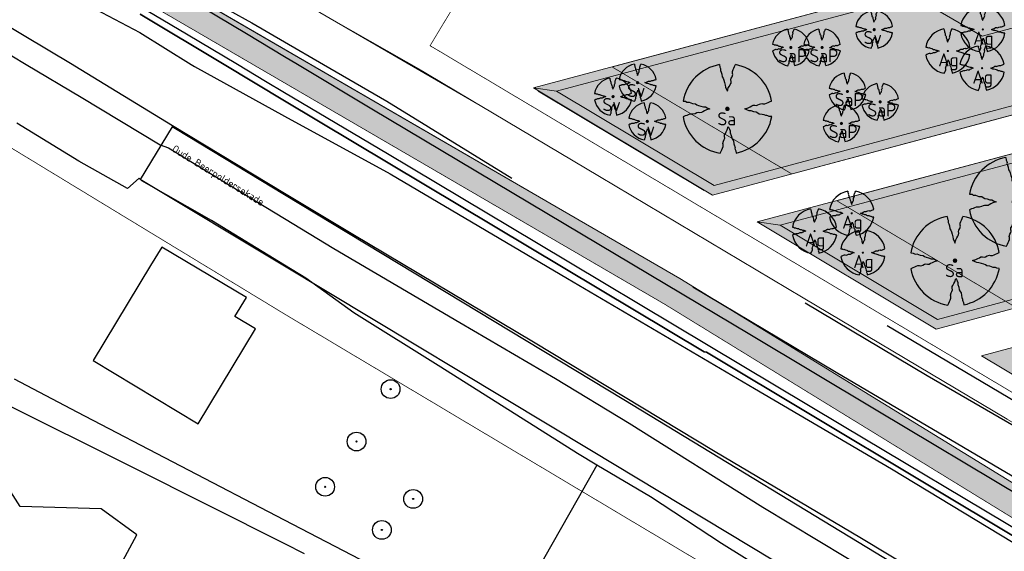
# Model space of a CAD drawing. Header units: metres. Extents: x 102000 to 105000, y 414600 to 420766.
# Tile 96 of 256: x 102965 to 103096, y 418135 to 418206. Entities that reach past the tile are written whole.
import ezdxf

# ---------------------------------------------------------------- set-up
doc = ezdxf.new("R2010")
doc.units = ezdxf.units.M
doc.layers.get('0').update_dxf_attribs({"color": 8})
for name, color, linetype, lineweight in [('00-Ontwerp DKIV', 8, 'Continuous', 0), ('N-GV-GR-BOOM-S', 7, 'Continuous', 25), ('N-WE-GR-BOOM-T35-500', 50, 'Continuous', 35), ('N-WE-GR-GRAS-A', 252, 'Continuous', 18), ('N-WE-GR-GRAS-G', 8, 'Continuous', 18), ('N-WE-GR-OEVERBEPLANTING-A', 252, 'Continuous', 18), ('N-WE-GR-OEVERBEPLANTING-G', 7, 'Continuous', 18)]:
    doc.layers.add(name, color=color, linetype=linetype, lineweight=lineweight)
doc.layers.add('N-WE-GW-WATERGANG_SLOOT_INSTEEK-G', color=7, linetype='Continuous', lineweight=5, true_color=0x00ff01)
doc.styles.add('MtXpl_NLCS-ISO', font='NLCS-ISO.ttf')
doc.styles.add('NLCS-ISO-M500-T35', font='NLCS-ISO.ttf', dxfattribs={"height": 1.75})
pattern_1 = [(0, (0, 0), (2.5, 2.5), [0.3, -2]), (45, (1, 0.5), (-0.282842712, 4.666904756), [0.3, -2]), (30, (0.2, 0.3), (0.568653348, 3.21506351), [0.3, -2]), (15, (0.8, 1.2), (0.964067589, 1.8112354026), [0.3, -2]), (135, (0.4, 5), (-0.070710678, -1.6263455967), [0.3, -2]), (150, (3, 1), (0.5392304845, -1.4660254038), [0.3, -2]), (165, (0.6, 0.1), (0.358630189, -1.752536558), [0.3, -2]), (85, (1, 1), (-2.181693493, 2.600041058), [0.3, -2]), (100, (0, 0), (-2.780294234, 1.946782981), [0.3, -2])]
pattern_2 = [(60, (104972.4853, 420070.89315), (-0.2886752, 0.49999988), [0.144338, -0.433013]), (120, (104972.4853, 420070.89315), (-0.5773502, -1.2e-07), [0.144338, -0.433013]), (270, (104972.4853, 420070.89315), (0.288675, -0.5), [0.125, -0.875])]

# ---------------------------------------------------------------- blocks, each defined once
blk = doc.blocks.new('N-SGR-BOOM_1E GROOTTE')
at = {"ltscale": 0.1}
h = blk.add_hatch(color=256, dxfattribs=at)
edge = h.paths.add_edge_path()
edge.add_arc((-0.002, 0.003), 0.15, 0, 360)
at = {"flags": 128}
for points in [[(-0.524, 2.958), (-0.514, 2.787), (-0.463, 2.705), (-0.451, 2.624), (-0.454, 2.555), (-0.41, 2.449), (-0.369, 2.321), (-0.356, 2.131), (-0.288, 2.041), (-0.234, 1.929), (-0.203, 1.77), (-0.139, 1.593), (-0.134, 1.454), (-0.085, 1.345), (-0.039, 1.25), (-0.004, 1.179), (0.061, 1.399), (0.129, 1.522), (0.191, 1.639), (0.24, 1.72), (0.246, 1.833), (0.231, 1.95), (0.258, 2.041), (0.313, 2.15), (0.354, 2.3), (0.34, 2.361), (0.339, 2.502), (0.381, 2.619), (0.426, 2.713), (0.467, 2.821), (0.53, 2.955)], [(-2.958, 0.518), (-2.785, 0.508), (-2.702, 0.459), (-2.622, 0.446), (-2.554, 0.452), (-2.446, 0.406), (-2.32, 0.364), (-2.13, 0.35), (-2.041, 0.283), (-1.924, 0.226), (-1.766, 0.196), (-1.593, 0.135), (-1.453, 0.13), (-1.344, 0.081), (-1.25, 0.035), (-1.177, -0.002), (-1.397, -0.066), (-1.521, -0.134), (-1.638, -0.196), (-1.719, -0.245), (-1.831, -0.249), (-1.949, -0.235), (-2.041, -0.263), (-2.149, -0.317), (-2.297, -0.358), (-2.359, -0.345), (-2.501, -0.346), (-2.617, -0.388), (-2.711, -0.431), (-2.82, -0.47), (-2.954, -0.535)], [(2.952, -0.515), (2.779, -0.505), (2.697, -0.455), (2.618, -0.442), (2.55, -0.448), (2.439, -0.402), (2.313, -0.36), (2.125, -0.346), (2.034, -0.281), (1.92, -0.225), (1.763, -0.193), (1.588, -0.131), (1.446, -0.126), (1.339, -0.077), (1.244, -0.03), (1.172, 0.006), (1.392, 0.07), (1.515, 0.137), (1.632, 0.2), (1.712, 0.249), (1.824, 0.254), (1.944, 0.238), (2.034, 0.267), (2.142, 0.32), (2.292, 0.363), (2.354, 0.349), (2.494, 0.348), (2.612, 0.389), (2.706, 0.436), (2.815, 0.475), (2.95, 0.538)], [(-0.479, -2.958), (-0.414, -2.824), (-0.373, -2.716), (-0.33, -2.623), (-0.289, -2.505), (-0.288, -2.365), (-0.303, -2.3), (-0.26, -2.151), (-0.208, -2.042), (-0.18, -1.952), (-0.193, -1.835), (-0.188, -1.724), (-0.138, -1.643), (-0.075, -1.526), (-0.007, -1.401), (0.055, -1.181), (0.093, -1.254), (0.137, -1.347), (0.186, -1.456), (0.192, -1.595), (0.254, -1.772), (0.284, -1.931), (0.34, -2.042), (0.407, -2.134), (0.422, -2.322), (0.463, -2.45), (0.508, -2.558), (0.502, -2.626), (0.516, -2.708), (0.565, -2.788), (0.576, -2.941)]]:
    blk.add_lwpolyline(points, dxfattribs=at)
for start, end in [(100.00022, 170.10982), (10.29993, 79.79197), (190.32413, 260.84325), (281.09456, 350.06209)]:
    blk.add_arc((-0.002, 0.003), 3, start, end)
blk = doc.blocks.new('N-SGR-BOOM_3E GROOTTE')
at = {"ltscale": 0.1}
h = blk.add_hatch(color=256, dxfattribs=at)
edge = h.paths.add_edge_path()
edge.add_arc((-0.002, 0.003), 0.15, 0, 360)
at = {"flags": 128}
for points in [[(-0.296, 1.665), (-0.29, 1.569), (-0.261, 1.523), (-0.255, 1.478), (-0.256, 1.439), (-0.231, 1.379), (-0.208, 1.307), (-0.201, 1.2), (-0.163, 1.149), (-0.132, 1.086), (-0.115, 0.997), (-0.079, 0.898), (-0.076, 0.819), (-0.049, 0.758), (-0.023, 0.705), (-0.003, 0.664), (0.033, 0.788), (0.072, 0.857), (0.107, 0.924), (0.134, 0.969), (0.138, 1.033), (0.129, 1.099), (0.144, 1.149), (0.175, 1.211), (0.198, 1.295), (0.19, 1.33), (0.19, 1.409), (0.213, 1.475), (0.239, 1.528), (0.262, 1.589), (0.297, 1.664)], [(-1.665, 0.293), (-1.567, 0.287), (-1.521, 0.259), (-1.476, 0.252), (-1.437, 0.255), (-1.377, 0.23), (-1.306, 0.207), (-1.199, 0.199), (-1.149, 0.161), (-1.083, 0.128), (-0.994, 0.111), (-0.897, 0.077), (-0.818, 0.074), (-0.757, 0.047), (-0.704, 0.021), (-0.663, 0.001), (-0.787, -0.035), (-0.856, -0.074), (-0.922, -0.108), (-0.968, -0.137), (-1.031, -0.139), (-1.097, -0.131), (-1.149, -0.146), (-1.21, -0.177), (-1.293, -0.2), (-1.328, -0.193), (-1.408, -0.193), (-1.473, -0.216), (-1.526, -0.241), (-1.587, -0.263), (-1.662, -0.3)], [(1.66, -0.288), (1.562, -0.282), (1.516, -0.254), (1.472, -0.247), (1.434, -0.25), (1.371, -0.224), (1.3, -0.201), (1.194, -0.193), (1.143, -0.156), (1.079, -0.125), (0.991, -0.107), (0.892, -0.072), (0.813, -0.069), (0.752, -0.042), (0.699, -0.016), (0.658, 0.005), (0.782, 0.041), (0.851, 0.078), (0.917, 0.114), (0.962, 0.142), (1.025, 0.144), (1.093, 0.136), (1.143, 0.151), (1.204, 0.181), (1.288, 0.206), (1.323, 0.198), (1.402, 0.198), (1.468, 0.22), (1.521, 0.247), (1.583, 0.269), (1.659, 0.304)], [(-0.27, -1.663), (-0.234, -1.587), (-0.211, -1.527), (-0.186, -1.474), (-0.163, -1.407), (-0.163, -1.329), (-0.171, -1.293), (-0.147, -1.209), (-0.118, -1.147), (-0.102, -1.097), (-0.109, -1.03), (-0.107, -0.968), (-0.078, -0.922), (-0.043, -0.857), (-0.005, -0.787), (0.03, -0.663), (0.051, -0.704), (0.076, -0.756), (0.104, -0.818), (0.107, -0.896), (0.142, -0.995), (0.159, -1.084), (0.19, -1.147), (0.228, -1.199), (0.237, -1.305), (0.26, -1.376), (0.285, -1.438), (0.282, -1.475), (0.289, -1.522), (0.317, -1.566), (0.323, -1.653)]]:
    blk.add_lwpolyline(points, dxfattribs=at)
for start, end in [(100.00022, 170.10982), (10.29993, 79.79197), (190.32413, 260.84325), (281.09456, 350.06209)]:
    blk.add_arc((-0.002, 0.003), 1.687, start, end)

msp = doc.modelspace()

# ---------------------------------------------------------------- hatches: boundary and pattern name
at = {"ltscale": 0.1}
h = msp.add_hatch(color=256, dxfattribs=at)
edge = h.paths.add_edge_path()
edge.add_arc((103014.15, 418156.67), 0.075, 0, 360)
h = msp.add_hatch(color=256, dxfattribs=at)
edge = h.paths.add_edge_path()
edge.add_arc((103009.6, 418149.67), 0.075, 0, 360)
h = msp.add_hatch(color=256, dxfattribs=at)
edge = h.paths.add_edge_path()
edge.add_arc((103005.41, 418143.63), 0.075, 0, 360)
h = msp.add_hatch(color=256, dxfattribs=at)
edge = h.paths.add_edge_path()
edge.add_arc((103017.16, 418142.01), 0.075, 0, 360)
h = msp.add_hatch(color=256, dxfattribs=at)
edge = h.paths.add_edge_path()
edge.add_arc((103012.98, 418137.87), 0.075, 0, 360)
at = {"layer": '00-Ontwerp DKIV', "transparency": 33554623}
h = msp.add_hatch(color=256, dxfattribs=at)
h.dxf.hatch_style = 1
edge = h.paths.add_edge_path()
edge.add_line((103241.91, 418172.84), (103237.04, 418169.06))
edge.add_line((103237.04, 418169.06), (103224.72, 418159.5))
edge.add_line((103224.72, 418159.5), (103195.29, 418136.67))
edge.add_line((103195.29, 418136.67), (103174.07, 418118.98))
edge.add_line((103174.07, 418118.98), (103159.55, 418107.67))
edge.add_arc((103154.64, 418113.98), 8, 239.3558, 307.9233, ccw=False)
edge.add_line((103150.56, 418107.09), (103131.39, 418118.45))
edge.add_line((103131.39, 418118.45), (103050.7, 418168.02))
edge.add_line((103050.7, 418168.02), (102961.68, 418219.86))
edge.add_arc((102976.78, 418245.78), 30, 197.9142, 239.7855, ccw=False)
edge.add_line((102948.23, 418236.55), (102929.49, 418296.41))
edge.add_line((102929.49, 418296.41), (102902.99, 418381.02))
edge.add_line((102902.99, 418381.02), (102900.73, 418389.55))
edge.add_line((102900.73, 418389.55), (102895.37, 418414.58))
edge.add_line((102895.37, 418414.58), (102885.66, 418462.03))
edge.add_line((102885.66, 418462.03), (102882.45, 418479.37))
edge.add_line((102882.45, 418479.37), (102872.36, 418525.43))
edge.add_line((102872.36, 418525.43), (102857.35, 418587.99))
edge.add_line((102857.35, 418587.99), (102844.77, 418638.84))
edge.add_line((102844.77, 418638.84), (102835.57, 418673.82))
edge.add_line((102835.57, 418673.82), (102826.36, 418710.37))
edge.add_line((102826.36, 418710.37), (102819.46, 418736.36))
edge.add_line((102819.46, 418736.36), (102810.25, 418770.52))
edge.add_line((102810.25, 418770.52), (102790.88, 418834.33))
edge.add_line((102790.88, 418834.33), (102768.89, 418906.59))
edge.add_line((102768.89, 418906.59), (102754.87, 418952.26))
edge.add_line((102754.87, 418952.26), (102740.92, 418998.11))
edge.add_line((102740.92, 418998.11), (102726.85, 419048.98))
edge.add_line((102726.85, 419048.98), (102713.87, 419098.96))
edge.add_line((102713.87, 419098.96), (102704.4, 419137.62))
edge.add_line((102704.4, 419137.62), (102698.32, 419162.98))
edge.add_line((102698.32, 419162.98), (102685.25, 419221.28))
edge.add_line((102685.25, 419221.28), (102677.09, 419258.62))
edge.add_line((102677.09, 419258.62), (102673.65, 419274.48))
edge.add_arc((102892.48, 419328.13), 225.31, 180.95, 193.7762, ccw=False)
edge.add_line((102667.2, 419324.4), (102667.19, 419324.4))
edge.add_line((102667.19, 419324.4), (102667.2, 419323.29))
edge.add_line((102667.2, 419323.29), (102667.19, 419324.4))
edge.add_line((102667.19, 419324.4), (102667.03, 419344.83))
edge.add_line((102667.03, 419344.83), (102670.54, 419344.86))
edge.add_line((102670.54, 419344.86), (102670.7, 419324.42))
edge.add_arc((102870.45, 419326.04), 199.75, 180.4654, 192.2357)
edge.add_line((102675.23, 419283.71), (102680.51, 419259.36))
edge.add_line((102680.51, 419259.36), (102688.67, 419222.03))
edge.add_line((102688.67, 419222.03), (102701.73, 419163.78))
edge.add_line((102701.73, 419163.78), (102707.8, 419138.45))
edge.add_line((102707.8, 419138.45), (102717.27, 419099.82))
edge.add_line((102717.27, 419099.82), (102730.23, 419049.88))
edge.add_line((102730.23, 419049.88), (102744.28, 418999.08))
edge.add_line((102744.28, 418999.08), (102758.22, 418953.29))
edge.add_line((102758.22, 418953.29), (102772.24, 418907.61))
edge.add_line((102772.24, 418907.61), (102794.22, 418835.35))
edge.add_line((102794.22, 418835.35), (102813.61, 418771.52))
edge.add_line((102813.61, 418771.52), (102822.84, 418737.26))
edge.add_line((102822.84, 418737.26), (102829.75, 418711.25))
edge.add_line((102829.75, 418711.25), (102838.96, 418674.69))
edge.add_line((102838.96, 418674.69), (102848.16, 418639.7))
edge.add_line((102848.16, 418639.7), (102860.75, 418588.81))
edge.add_line((102860.75, 418588.81), (102875.78, 418526.21))
edge.add_line((102875.78, 418526.21), (102885.88, 418480.07))
edge.add_line((102885.88, 418480.07), (102889.09, 418462.7))
edge.add_line((102889.09, 418462.7), (102898.8, 418415.3))
edge.add_line((102898.8, 418415.3), (102904.13, 418390.36))
edge.add_line((102904.13, 418390.36), (102906.37, 418381.92))
edge.add_line((102906.37, 418381.92), (102927.5, 418314.46))
edge.add_line((102927.5, 418314.46), (102951.44, 418238.04))
edge.add_line((102951.44, 418238.04), (102951.58, 418237.6))
edge.add_arc((102975.29, 418245.52), 25, 198.4563, 228.3848)
edge.add_arc((102959.04, 418227.18), 0.501, 224.6819, 239.4934)
edge.add_line((102958.79, 418226.75), (102966.63, 418221.42))
edge.add_line((102966.63, 418221.42), (103052.75, 418171.45))
edge.add_line((103052.75, 418171.45), (103133.46, 418121.88))
edge.add_line((103133.46, 418121.88), (103152.6, 418110.54))
edge.add_arc((103154.64, 418113.98), 4, 239.3558, 307.9233)
edge.add_line((103157.1, 418110.82), (103171.55, 418122.08))
edge.add_line((103171.55, 418122.08), (103192.82, 418139.82))
edge.add_line((103192.82, 418139.82), (103226.37, 418165.84))
edge.add_line((103226.37, 418165.84), (103230.53, 418169.07))
edge.add_line((103230.53, 418169.07), (103233.88, 418171.66))
edge.add_line((103233.88, 418171.66), (103245.99, 418181.06))
edge.add_arc((103225.14, 418201.21), 28.99, 315.9675, 341.3536)
edge.add_line((103252.61, 418191.94), (103246.35, 418169.47))
edge.add_arc((103243.43, 418170.23), 3.02, 345.338, 480.2042)
at = {"layer": 'N-WE-GR-GRAS-A'}
h = msp.add_hatch(dxfattribs=at)
h.set_pattern_fill('AGR-GRAS_01-SO', color=256, scale=0.1, pattern_type=2)
h.set_pattern_definition(pattern_1)
h.paths.add_polyline_path([(103036.27, 418196.44), (103082.14, 418208.72), (103085.25, 418208.31), (103093.09, 418203.78), (103185.8, 418228.6), (103190.32, 418236.44), (103192.81, 418238.35), (103248.09, 418253.14), (103240.77, 418232.96), (103057.31, 418183.85)])
h = msp.add_hatch(dxfattribs=at)
h.set_pattern_fill('AGR-GRAS_01-SO', color=256, scale=0.1, pattern_type=2)
h.set_pattern_definition(pattern_1)
h.paths.add_polyline_path([(103085.25, 418208.31), (103093.09, 418203.78), (103185.8, 418228.6), (103190.32, 418236.44)])
h = msp.add_hatch(dxfattribs=at)
h.set_pattern_fill('AGR-GRAS_01-SO', color=256, scale=0.1, pattern_type=2)
h.set_pattern_definition(pattern_1)
h.paths.add_polyline_path([(103066.13, 418178.56), (103237.69, 418224.48), (103230.36, 418204.3), (103228.49, 418203.8), (103225.86, 418204.34), (103216.29, 418211.85), (103157.3, 418196.06), (103152.76, 418184.77), (103150.75, 418182.99), (103087.16, 418165.97)])
at = {"layer": 'N-WE-GR-OEVERBEPLANTING-A'}
h = msp.add_hatch(dxfattribs=at)
h.set_pattern_fill('AGR-BEPLANTING_SOORT_01-SO', color=256, scale=0.1, pattern_type=2)
h.set_pattern_definition([(60, (103359.4772, 418363.43626), (-0.2886752, 0.4999999), [0.144338, -0.433013]), (120, (103359.4772, 418363.43626), (-0.5773502, -1e-07), [0.144338, -0.433013]), (270, (103359.47722, 418363.43626), (0.288675, -0.5), [0.125, -0.875])])
h.paths.add_polyline_path([(103036.27, 418196.44), (103033.22, 418196.87), (103250, 418254.9), (103248.09, 418253.14), (103192.81, 418238.35), (103190.32, 418236.44), (103085.25, 418208.31), (103082.14, 418208.72)])
h = msp.add_hatch(dxfattribs=at)
h.set_pattern_fill('AGR-BEPLANTING_SOORT_01-SO', color=256, scale=0.1, pattern_type=2)
h.set_pattern_definition(pattern_2)
h.paths.add_polyline_path([(103033.22, 418196.87), (103036.27, 418196.44), (103057.31, 418183.85), (103240.77, 418232.96), (103248.09, 418253.14), (103250, 418254.9), (103241.68, 418231.97), (103057.13, 418182.56)])
h = msp.add_hatch(dxfattribs=at)
h.set_pattern_fill('AGR-BEPLANTING_SOORT_01-SO', color=256, scale=0.1, pattern_type=2)
h.set_pattern_definition(pattern_2)
h.paths.add_polyline_path([(103063.09, 418178.98), (103066.13, 418178.56), (103237.69, 418224.48), (103230.36, 418204.3), (103231.28, 418203.3), (103239.6, 418226.23)])
h = msp.add_hatch(dxfattribs=at)
h.set_pattern_fill('AGR-BEPLANTING_SOORT_01-SO', color=256, scale=0.1, pattern_type=2)
h.set_pattern_definition(pattern_2)
h.paths.add_polyline_path([(103063.09, 418178.98), (103066.13, 418178.56), (103087.16, 418165.97), (103150.75, 418182.99), (103152.76, 418184.77), (103225.86, 418204.34), (103228.49, 418203.8), (103230.36, 418204.3), (103231.28, 418203.3), (103086.98, 418164.68)])
h = msp.add_hatch(dxfattribs=at)
h.set_pattern_fill('AGR-BEPLANTING_SOORT_01-SO', color=256, scale=0.1, pattern_type=2)
h.set_pattern_definition([(60, (0, 0), (-0.2886752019, 0.49999988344), [0.144338, -0.433013]), (120, (0, 0), (-0.5773502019, -1.1656e-07), [0.144338, -0.433013]), (270, (0, 0), (0.288675, -0.5), [0.125, -0.875])])
h.paths.add_polyline_path([(103181.1, 418155.52), (103147.29, 418128.74), (103093, 418161.1), (103216.25, 418194.11), (103218.62, 418185.24)])
edge = h.paths.add_edge_path(flags=16)
edge.add_line((103180.63, 418156.68), (103217.26, 418185.7))
edge.add_line((103217.26, 418185.7), (103215.4, 418192.64))
edge.add_line((103215.4, 418192.64), (103099.66, 418161.64))
edge.add_line((103099.66, 418161.64), (103147.15, 418132.79))
edge.add_arc((103148.76, 418136.17), 3.75, 244.5226, 300.1783)
edge.add_line((103150.64, 418132.93), (103180.63, 418156.68))

# ---------------------------------------------------------------- linework, layer by layer
for p, q in [((102994.92, 418204.09), (102978.83, 418213.71)), ((102983.8, 418212.12), (102995.63, 418205.57)), ((102986.92, 418204.06), (102978.36, 418209.13)), ((102974.78, 418207.41), (102980.66, 418204.29)), ((102980.73, 418206.7), (102991.93, 418200)), ((102991.93, 418200), (102980.73, 418206.7)), ((102971.63, 418200), (102962, 418205.73)), ((102995.63, 418205.57), (103000, 418203.03)), ((102980.66, 418204.29), (102987.53, 418200)), ((102993.71, 418200), (102986.92, 418204.06)), ((103000, 418201.04), (102994.92, 418204.09)), ((102959.51, 418203.59), (102965.53, 418200)), ((103000, 418203.03), (103005.2, 418200)), ((103001.73, 418200), (103000, 418201.04)), ((102965.53, 418200), (102972.87, 418195.63)), ((102972, 418199.78), (102971.63, 418200)), ((102985.06, 418191.82), (102972, 418199.78)), ((102987.53, 418200), (102987.96, 418199.73)), ((102987.96, 418199.73), (103000, 418193.12)), ((102991.93, 418200), (103000, 418195.17)), ((103000, 418195.17), (102991.93, 418200)), ((102997.47, 418197.75), (102993.71, 418200)), ((103011.64, 418194.05), (103001.73, 418200)), ((103005.2, 418200), (103013.65, 418195.09)), ((103000, 418196.24), (102997.47, 418197.75)), ((103013.73, 418188.06), (103000, 418196.24)), ((103033.84, 418196.5), (103056, 418183.24)), ((102972.87, 418195.63), (102983.39, 418189.27)), ((103000, 418195.17), (103056.01, 418161.64)), ((103056.01, 418161.64), (103000, 418195.17)), ((103013.65, 418195.09), (103030.32, 418184.84)), ((103000, 418193.12), (103014.08, 418185.39)), ((103039.62, 418177.35), (103011.64, 418194.05)), ((102972.53, 418187.08), (102964.27, 418192.15)), ((103000, 418182.79), (102985.06, 418191.82)), ((102984.99, 418191.7), (102980.72, 418184.67)), ((102985.45, 418191.41), (102984.99, 418191.7)), ((103000, 418182.61), (102985.45, 418191.41)), ((102983.39, 418189.27), (102984.52, 418188.86)), ((102984.52, 418188.86), (102992.73, 418183.85)), ((103033.61, 418176.21), (103013.73, 418188.06)), ((102979.05, 418183.45), (102972.53, 418187.08)), ((103014.08, 418185.39), (103037.76, 418171.44)), ((102980.57, 418184.81), (102979.05, 418183.45)), ((102980.94, 418184.46), (102980.57, 418184.81)), ((103000, 418173.08), (102980.72, 418184.67)), ((102990.26, 418179.16), (102980.94, 418184.46)), ((102992.73, 418183.85), (103000, 418179.43)), ((103009.11, 418177.29), (103000, 418182.79)), ((103045.26, 418155.25), (103000, 418182.61)), ((103000, 418173.23), (102990.26, 418179.16)), ((103000, 418179.43), (103006.58, 418175.44)), ((103062.07, 418163.95), (103039.62, 418177.35)), ((103033.2, 418162.95), (103009.11, 418177.29)), ((103056.52, 418162.49), (103033.61, 418176.21)), ((102983.62, 418175.64), (102982.12, 418173.15)), ((102994.92, 418168.89), (102983.62, 418175.64)), ((103006.58, 418175.44), (103023.4, 418165.56)), ((102982.12, 418173.15), (102974.46, 418160.48)), ((103002.85, 418171.5), (103000, 418173.23)), ((103040.95, 418148.45), (103000, 418173.08)), ((103009.26, 418166.86), (103002.85, 418171.5)), ((103037.76, 418171.44), (103062.72, 418156.74)), ((103054.49, 418170.32), (103073.61, 418158.93)), ((102993.38, 418166.35), (102994.92, 418168.89)), ((103085.76, 418158.46), (103069.49, 418168.14)), ((103020.85, 418159.58), (103009.26, 418166.86)), ((102996.1, 418164.71), (102993.38, 418166.35)), ((103023.4, 418165.56), (103036.16, 418158.07)), ((102988.47, 418152.04), (102996.1, 418164.71)), ((103097.75, 418154.85), (103080.42, 418165.13)), ((103057.46, 418148.32), (103033.2, 418162.95)), ((103078.95, 418153.85), (103062.07, 418163.95)), ((103056.01, 418161.64), (103056.29, 418161.59)), ((103056.29, 418161.59), (103056.01, 418161.64)), ((103056.29, 418161.59), (103132.07, 418116.14)), ((103132.07, 418116.14), (103056.29, 418161.59)), ((103074.46, 418151.76), (103056.52, 418162.49)), ((102974.46, 418160.48), (102988.47, 418152.04)), ((102964.7, 418141), (102952.8, 418159.63)), ((103039.11, 418148.07), (103020.85, 418159.58)), ((103073.61, 418158.93), (103097.87, 418144.65)), ((102972.3, 418153.59), (102963.94, 418158.02)), ((103036.16, 418158.07), (103045.97, 418152.13)), ((103102.37, 418148.81), (103085.76, 418158.46)), ((103062.72, 418156.74), (103081.01, 418146.05)), ((102962.23, 418154.99), (102979.63, 418146.28)), ((103099.47, 418122.33), (103045.26, 418155.25)), ((103098.74, 418142.03), (103078.95, 418153.85)), ((103000, 418139.17), (102972.3, 418153.59)), ((103045.97, 418152.13), (103063.84, 418140.93)), ((103101.19, 418135.8), (103074.46, 418151.76)), ((103095.04, 418115.84), (103040.95, 418148.45)), ((103041.69, 418146.53), (103039.11, 418148.07)), ((103076.77, 418136.86), (103057.46, 418148.32)), ((102979.63, 418146.28), (103000, 418136.04)), ((103041.69, 418146.53), (103039.2, 418142.1)), ((103048.85, 418142.27), (103041.69, 418146.53)), ((103081.01, 418146.05), (103098.71, 418135.32)), ((103039.2, 418142.1), (103028.79, 418123.91)), ((103058.3, 418136.05), (103048.85, 418142.27)), ((102975.5, 418140.7), (102964.7, 418141)), ((102980.3, 418137.2), (102975.5, 418140.7)), ((103063.84, 418140.93), (103079.57, 418131.44)), ((103011.18, 418133.36), (103000, 418139.17)), ((102971.8, 418121.6), (102980.3, 418137.2)), ((103093.85, 418126.65), (103076.77, 418136.86)), ((103000, 418136.04), (103002.63, 418134.72)), ((103071.52, 418127.89), (103058.3, 418136.05))]:
    msp.add_line(p, q)
for centre, radius in [((103014.15, 418156.67), 1.25), ((103014.15, 418156.67), 0.0225), ((103009.6, 418149.67), 1.25), ((103009.6, 418149.67), 0.0225), ((103005.41, 418143.63), 1.25), ((103005.41, 418143.63), 0.0225), ((103017.16, 418142.01), 1.25), ((103017.16, 418142.01), 0.0225), ((103012.98, 418137.87), 1.25), ((103012.98, 418137.87), 0.0225)]:
    msp.add_circle(centre, radius)
at = {"ltscale": 0.1}
for centre in [(103014.15, 418156.67), (103009.6, 418149.67), (103005.41, 418143.63), (103017.16, 418142.01), (103012.98, 418137.87)]:
    msp.add_circle(centre, 0.075, dxfattribs=at)
at = {"layer": '00-Ontwerp DKIV', "transparency": 33554687, "const_width": 0.1, "flags": 128}
for points in [[(103109.49, 418341.2), (102972.74, 418304.72, 0.378506), (102961.82, 418288.25), (102969.56, 418232.59, 0.227197), (102975.01, 418224.36), (102992.99, 418213.6), (103018.13, 418199.3), (103149.8, 418120.86, 0.289942)], [(103107.25, 418337.19), (102973.62, 418301.42, 0.378506), (102965.21, 418288.72), (102972.94, 418233.06, 0.203317), (102976.15, 418227.7), (102993.4, 418217.38), (102998.57, 418226.01), (102985.55, 418233.72, -0.229087), (102982.33, 418238.2), (102981.87, 418241.51), (103046.78, 418258.89), (103056.18, 418223.72), (103027.58, 418216.06), (103019.41, 418202.5), (103019.85, 418202.26), (103085.73, 418163.01), (103151.61, 418123.75, 0.283603)]]:
    msp.add_lwpolyline(points, format="xyb", dxfattribs=at)
for points in [[(103067.69, 418185.39), (103043.71, 418199.68), (103250, 418254.9), (103241.68, 418231.97)], [(103097.67, 418167.54), (103073.69, 418181.82), (103239.6, 418226.23), (103231.28, 418203.3)]]:
    msp.add_lwpolyline(points, close=True, dxfattribs=at)
at = {"layer": '00-Ontwerp DKIV', "transparency": 33554687, "const_width": 0.1}
for points in [[(102958.79, 418226.75), (102966.63, 418221.42), (102966.63, 418221.42), (103052.75, 418171.45), (103133.46, 418121.88)], [(102951.93, 418195.91), (102964.88, 418188.04), (102977.82, 418180.17), (102988.91, 418173.43), (103000, 418166.69), (103054.15, 418134.39), (103077.35, 418120.55), (103108.29, 418102.09)]]:
    msp.add_lwpolyline(points, dxfattribs=at)
msp.add_lwpolyline([(103131.39, 418118.45), (103050.7, 418168.02), (102961.68, 418219.86, -0.184758)], format="xyb", dxfattribs=at)
msp.add_lwpolyline([(103131.39, 418118.45), (103050.7, 418168.02), (102961.68, 418219.86, -0.184758)], format="xyb", dxfattribs=at)
at = {"layer": 'N-WE-GR-GRAS-G'}
for points in [[(103036.27, 418196.44), (103082.14, 418208.72), (103085.25, 418208.31), (103093.09, 418203.78), (103185.8, 418228.6), (103190.32, 418236.44), (103192.81, 418238.35), (103248.09, 418253.14), (103240.77, 418232.96), (103057.31, 418183.85)], [(103085.25, 418208.31), (103093.09, 418203.78), (103185.8, 418228.6), (103190.32, 418236.44)], [(103066.13, 418178.56), (103237.69, 418224.48), (103230.36, 418204.3), (103228.49, 418203.8), (103225.86, 418204.34), (103216.29, 418211.85), (103157.3, 418196.06), (103152.76, 418184.77), (103150.75, 418182.99), (103087.16, 418165.97)]]:
    msp.add_lwpolyline(points, close=True, dxfattribs=at)
at = {"layer": 'N-WE-GR-OEVERBEPLANTING-G'}
for points in [[(103036.27, 418196.44), (103033.22, 418196.87), (103250, 418254.9), (103248.09, 418253.14), (103192.81, 418238.35), (103190.32, 418236.44), (103085.25, 418208.31), (103082.14, 418208.72)], [(103033.22, 418196.87), (103036.27, 418196.44), (103057.31, 418183.85), (103240.77, 418232.96), (103248.09, 418253.14), (103250, 418254.9), (103241.68, 418231.97), (103057.13, 418182.56)], [(103063.09, 418178.98), (103066.13, 418178.56), (103237.69, 418224.48), (103230.36, 418204.3), (103231.28, 418203.3), (103239.6, 418226.23)], [(103063.09, 418178.98), (103066.13, 418178.56), (103087.16, 418165.97), (103150.75, 418182.99), (103152.76, 418184.77), (103225.86, 418204.34), (103228.49, 418203.8), (103230.36, 418204.3), (103231.28, 418203.3), (103086.98, 418164.68)], [(103181.1, 418155.52), (103147.29, 418128.74), (103093, 418161.1), (103216.25, 418194.11), (103218.62, 418185.24)]]:
    msp.add_lwpolyline(points, close=True, dxfattribs=at)
at = {"layer": 'N-WE-GW-WATERGANG_SLOOT_INSTEEK-G', "color": 8}
for points in [[(103096.44, 418152.65), (103069.22, 418168.86), (103042.01, 418185.07), (103026.09, 418194.55), (103004.69, 418206.94), (102993.02, 418213.58), (102975.01, 418224.36, -0.227197), (102969.56, 418232.59), (102961.82, 418288.25, -0.378506), (102972.74, 418304.72), (103106.4, 418340.38)], [(102951.92, 418304.97), (102964.68, 418224.7, 0.189738), (102966.63, 418221.42), (103052.75, 418171.45), (103133.46, 418121.88)]]:
    msp.add_lwpolyline(points, format="xyb", dxfattribs=at)

# ---------------------------------------------------------------- block references
at = {"layer": 'N-GV-GR-BOOM-S', "transparency": 33554687}
for name, p, xscale, yscale, zscale in [('N-SGR-BOOM_1E GROOTTE', (103093.19, 418204.68), 0.9993405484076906, 0.9993405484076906, 0.9993405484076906), ('N-SGR-BOOM_3E GROOTTE', (103078.69, 418204.65), 1.484589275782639, 1.484589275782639, 1.484589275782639), ('N-SGR-BOOM_3E GROOTTE', (103067.57, 418202.27), 1.465345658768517, 1.465345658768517, 1.465345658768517), ('N-SGR-BOOM_3E GROOTTE', (103071.74, 418202.27), 1.465345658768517, 1.465345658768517, 1.465345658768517), ('N-SGR-BOOM_1E GROOTTE', (103088.52, 418201.8), 0.9993405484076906, 0.9993405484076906, 0.9993405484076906), ('N-SGR-BOOM_1E GROOTTE', (103093.09, 418199.51), 0.9993405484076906, 0.9993405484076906, 0.9993405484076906), ('N-SGR-BOOM_3E GROOTTE', (103047.12, 418197.57), 1.484589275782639, 1.484589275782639, 1.484589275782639), ('N-SGR-BOOM_1E GROOTTE', (103059.1, 418194.07), 2.00195906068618, 2.00195906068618, 2.00195906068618), ('N-SGR-BOOM_3E GROOTTE', (103075.12, 418196.4), 1.465345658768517, 1.465345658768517, 1.465345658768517), ('N-SGR-BOOM_3E GROOTTE', (103043.84, 418195.71), 1.484589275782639, 1.484589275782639, 1.484589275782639), ('N-SGR-BOOM_3E GROOTTE', (103079.49, 418195.01), 1.465345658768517, 1.465345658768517, 1.465345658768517), ('N-SGR-BOOM_3E GROOTTE', (103048.41, 418192.41), 1.484589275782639, 1.484589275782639, 1.484589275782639), ('N-SGR-BOOM_3E GROOTTE', (103074.32, 418192.13), 1.465345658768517, 1.465345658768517, 1.465345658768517), ('N-SGR-BOOM_1E GROOTTE', (103097.32, 418181.66), 2.00195906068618, 2.00195906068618, 2.00195906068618), ('N-SGR-BOOM_1E GROOTTE', (103075.69, 418180.14), 0.9993405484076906, 0.9993405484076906, 0.9993405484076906), ('N-SGR-BOOM_1E GROOTTE', (103070.73, 418177.76), 0.9993405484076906, 0.9993405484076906, 0.9993405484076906), ('N-SGR-BOOM_1E GROOTTE', (103089.48, 418173.81), 2.00195906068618, 2.00195906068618, 2.00195906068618), ('N-SGR-BOOM_1E GROOTTE', (103077.18, 418174.88), 0.9993405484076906, 0.9993405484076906, 0.9993405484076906)]:
    msp.add_blockref(name, p, dxfattribs=dict(at, xscale=xscale, yscale=yscale, zscale=zscale))

# ---------------------------------------------------------------- texts
at = {"style": 'MtXpl_NLCS-ISO'}
msp.add_text('Oude Beerpoldersekade', height=1, rotation=328.3775, dxfattribs=at).set_placement((102984.86, 418188.48))
msp.add_text('Oude Beerpoldersekade', height=1, rotation=328.3775, dxfattribs=at).set_placement((102984.86, 418188.48))
at = {"layer": 'N-WE-GR-BOOM-T35-500', "style": 'NLCS-ISO-M500-T35'}
for s, p in [('Sv', (103077.27, 418202.72)), ('Ag', (103091.9, 418202.63)), ('SaP', (103065.87, 418200.3)), ('SaP', (103070.04, 418200.3)), ('Ag', (103087.23, 418199.75)), ('Ag', (103091.8, 418197.46)), ('Sv', (103045.7, 418195.65)), ('SaP', (103073.41, 418194.44)), ('Sv', (103042.42, 418193.78)), ('SaP', (103077.78, 418193.05)), ('Sa', (103057.76, 418191.87)), ('Sv', (103046.99, 418190.48)), ('SaP', (103072.62, 418190.17)), ('Ag', (103074.41, 418178.09)), ('Ag', (103069.44, 418175.71)), ('Ag', (103075.89, 418172.83)), ('Sa', (103088.14, 418171.61))]:
    msp.add_text(s, height=1.75, dxfattribs=at).set_placement(p)

doc.saveas('drawing.dxf')
